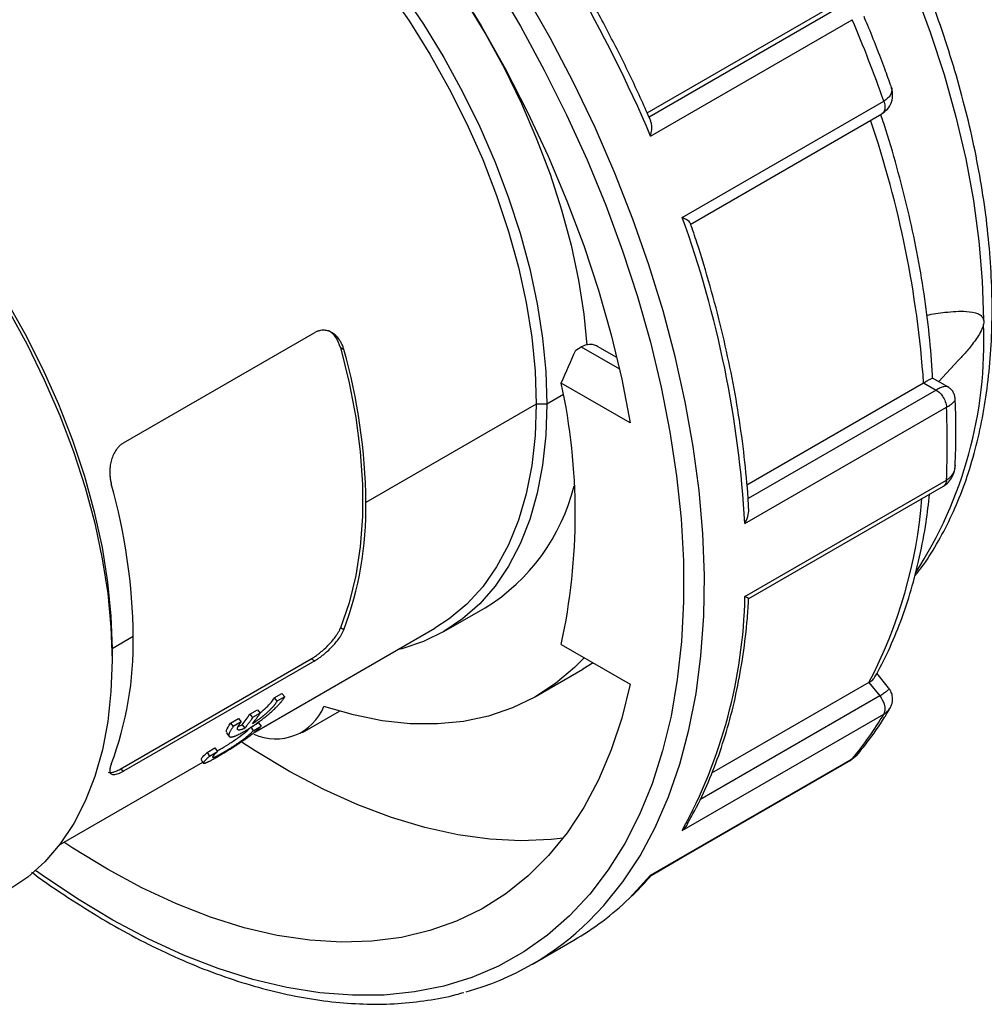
# Model space of a CAD drawing. Header units: inches. Extents: x 0 to 44.4, y 0 to 34.
# Tile 11 of 13: x 35.8 to 38.4, y 26.4 to 29.1. Entities that reach past the tile are written whole.
import ezdxf

# ---------------------------------------------------------------- set-up
doc = ezdxf.new("R2010")
doc.units = ezdxf.units.IN
doc.header["$LTSCALE"] = 4
doc.header["$MEASUREMENT"] = 0

msp = doc.modelspace()

# ---------------------------------------------------------------- linework, layer by layer
for p, q in [((37.4747, 28.8366), (37.9603, 29.117)), ((37.9896, 29.1196), (37.4796, 28.8252)), ((37.4839, 28.7744), (38.0268, 29.0878)), ((37.569, 28.5553), (38.1118, 28.8687)), ((37.5902, 28.5362), (38.1067, 28.8344)), ((36.0641, 27.9474), (36.5792, 28.2447)), ((36.6488, 28.2045), (36.6578, 28.1993)), ((37.2823, 28.1976), (37.2972, 28.2062)), ((37.2972, 28.2062), (37.4003, 28.1467)), ((37.3931, 28.1775), (37.3407, 28.2077)), ((38.2598, 28.1126), (38.3124, 28.1694)), ((38.2844, 28.0984), (38.2431, 28.1223)), ((37.4291, 28.0015), (37.2433, 28.1088)), ((37.7431, 27.8347), (38.2191, 28.1095)), ((38.2191, 28.1095), (38.2529, 28.09)), ((37.249, 28.078), (37.2045, 28.0523)), ((38.2529, 28.09), (37.7464, 27.7977)), ((37.176, 28.0523), (36.717, 27.7874)), ((37.2045, 28.0523), (37.176, 28.0523)), ((37.7378, 27.7302), (38.2807, 28.0436)), ((38.3036, 27.8876), (38.3034, 27.8834)), ((37.7378, 27.5338), (38.2807, 27.8472)), ((37.748, 27.5281), (38.2725, 27.8309)), ((36.9272, 27.4392), (37.0385, 27.5035)), ((36.4176, 27.1684), (36.9028, 27.4485)), ((36.6578, 27.4439), (36.6488, 27.449)), ((36.0906, 27.4258), (36.0336, 27.3928)), ((37.2433, 27.4047), (37.4291, 27.2975)), ((36.0336, 27.3928), (36.0336, 27.3623)), ((36.055, 27.0686), (36.57, 27.3659)), ((36.5792, 27.3607), (36.0641, 27.0633)), ((36.57, 27.3659), (36.5792, 27.3607)), ((37.3294, 27.355), (37.3013, 27.3376)), ((37.176, 27.2653), (37.3013, 27.3376)), ((38.1249, 27.2873), (38.0931, 27.3268)), ((38.0717, 27.3021), (37.6482, 27.0576)), ((38.0717, 27.3021), (38.1009, 27.2657)), ((36.4701, 27.2604), (36.4911, 27.2725)), ((36.4911, 27.2725), (36.4985, 27.2636)), ((36.4701, 27.2604), (36.4774, 27.2515)), ((36.4985, 27.2636), (36.4774, 27.2515)), ((38.1009, 27.2657), (37.6165, 26.9861)), ((36.4047, 27.2163), (36.4256, 27.2284)), ((36.4328, 27.2195), (36.412, 27.2074)), ((36.4256, 27.2284), (36.4328, 27.2195)), ((36.5462, 27.1669), (36.6462, 27.2247)), ((36.3526, 27.1925), (36.3737, 27.2047)), ((36.3526, 27.1925), (36.36, 27.1837)), ((36.381, 27.1958), (36.36, 27.1837)), ((36.3737, 27.2047), (36.381, 27.1958)), ((36.4047, 27.2163), (36.412, 27.2074)), ((36.407, 27.1814), (36.428, 27.1935)), ((36.428, 27.1935), (36.4348, 27.184)), ((37.569, 26.9036), (38.1118, 27.217)), ((36.3733, 27.1839), (36.3839, 27.188)), ((36.3839, 27.188), (36.391, 27.1788)), ((36.407, 27.1814), (36.4137, 27.1718)), ((36.4137, 27.1718), (36.4348, 27.184)), ((36.2895, 27.1136), (36.3105, 27.1257)), ((36.2895, 27.1136), (36.2963, 27.104)), ((36.2963, 27.104), (36.3173, 27.1161)), ((36.3105, 27.1257), (36.3173, 27.1161)), ((35.8921, 26.865), (36.2776, 27.0876)), ((37.4839, 26.7827), (38.0268, 27.0961)), ((37.4859, 26.7829), (38.0232, 27.093)), ((38.0216, 27.0923), (38.0404, 27.1075)), ((38.0268, 27.0961), (38.0228, 27.0936)), ((36.0641, 27.0633), (36.055, 27.0686)), ((37.4851, 26.7823), (37.57, 26.8313)), ((37.4839, 26.7827), (37.4857, 26.7833)), ((37.1659, 26.5435), (37.2773, 26.6077))]:
    msp.add_line(p, q)
at = {"flags": 128}
for points in [[(37.2755, 30.4379), (37.3623, 30.3662), (37.4477, 30.2888), (37.5313, 30.206), (37.6128, 30.1181), (37.6917, 30.0256), (37.7678, 29.9288), (37.8407, 29.8281), (37.91, 29.724), (37.9756, 29.617), (38.037, 29.5075), (38.0941, 29.396), (38.1466, 29.283), (38.1942, 29.1689), (38.2367, 29.0544), (38.274, 28.9398), (38.306, 28.8257), (38.3323, 28.7125), (38.353, 28.6008), (38.368, 28.4911), (38.3771, 28.3839), (38.3804, 28.2795)], [(37.0648, 29.1862), (37.1333, 29.0702), (37.1976, 28.9519), (37.2575, 28.8318), (37.3127, 28.7102), (37.3631, 28.5878), (37.4084, 28.4648), (37.4485, 28.3419), (37.4832, 28.2194), (37.5124, 28.0978), (37.5359, 27.9776), (37.5538, 27.8592), (37.5658, 27.7431), (37.5721, 27.6297), (37.5725, 27.5194), (37.5671, 27.4127), (37.5558, 27.3099), (37.5388, 27.2115), (37.516, 27.1178), (37.4876, 27.0292), (37.4537, 26.946), (37.4143, 26.8685), (37.3698, 26.797), (37.3201, 26.7318), (37.2655, 26.6731), (37.2063, 26.6211), (37.1426, 26.5761), (37.0746, 26.5382), (37.0027, 26.5075), (36.9271, 26.4842), (36.8481, 26.4684), (36.7659, 26.46), (36.681, 26.4593), (36.5935, 26.466), (36.5039, 26.4803), (36.4125, 26.5021), (36.3196, 26.5313), (36.2256, 26.5677), (36.1308, 26.6113), (36.0356, 26.6618), (35.9403, 26.7192), (35.8454, 26.7831), (35.8278, 26.7956)], [(36.9589, 29.1838), (37.0278, 29.0711), (37.0925, 28.9559), (37.1527, 28.8386), (37.2081, 28.7198), (37.2585, 28.5998), (37.3037, 28.4793), (37.3436, 28.3587), (37.3778, 28.2385), (37.4064, 28.1193), (37.4291, 28.0015)], [(36.7732, 29.1712), (36.8332, 29.0844), (36.8894, 28.9945), (36.9415, 28.9019), (36.989, 28.8073), (37.0316, 28.7113), (37.0692, 28.6145), (37.1014, 28.5175), (37.128, 28.4211), (37.1489, 28.3257), (37.1639, 28.2321), (37.173, 28.1407), (37.176, 28.0523)], [(36.8142, 29.1623), (36.8726, 29.0754), (36.9272, 28.9856), (36.9777, 28.8934), (37.0237, 28.7994), (37.065, 28.7042), (37.1013, 28.6083), (37.1325, 28.5124), (37.1582, 28.417), (37.1784, 28.3227), (37.1929, 28.2301), (37.2016, 28.1398), (37.2045, 28.0523)], [(37.3179, 26.6591), (37.3577, 26.7011), (37.409, 26.7651), (37.4553, 26.8354), (37.4964, 26.9118), (37.5321, 26.994), (37.5624, 27.0817), (37.5871, 27.1745), (37.6062, 27.2722), (37.6194, 27.3742), (37.6269, 27.4804), (37.6286, 27.5902), (37.6244, 27.7034), (37.6145, 27.8193), (37.5987, 27.9378), (37.5772, 28.0582), (37.5501, 28.1801), (37.5175, 28.3032), (37.4794, 28.4269), (37.436, 28.5508), (37.3876, 28.6744), (37.3342, 28.7973), (37.276, 28.919), (37.2133, 29.0391), (37.1464, 29.1572)], [(36.9853, 29.1376), (37.0397, 29.048), (37.09, 28.9559), (37.1358, 28.8621), (37.1769, 28.7671), (37.2131, 28.6714), (37.2441, 28.5757), (37.2698, 28.4805), (37.2899, 28.3864), (37.3043, 28.294), (37.3125, 28.211)], [(34.9275, 29.0952), (35.0022, 29.062), (35.0773, 29.0218), (35.1524, 28.9748), (35.227, 28.9213), (35.3007, 28.8616), (35.373, 28.7961), (35.4435, 28.7252), (35.5117, 28.6493), (35.5772, 28.5689), (35.6396, 28.4846), (35.6985, 28.3967), (35.7537, 28.3058), (35.8046, 28.2126), (35.8511, 28.1176), (35.8928, 28.0213), (35.9294, 27.9243), (35.9608, 27.8274), (35.9868, 27.7309), (36.0072, 27.6356), (36.0218, 27.542), (36.0306, 27.4507), (36.0336, 27.3623)], [(35.1011, 29.0081), (35.1385, 28.9856), (35.2134, 28.9354), (35.2875, 28.8787), (35.3604, 28.8158), (35.4317, 28.7473), (35.5008, 28.6734), (35.5673, 28.5947), (35.6307, 28.5117), (35.6908, 28.4249), (35.747, 28.335), (35.799, 28.2424), (35.8465, 28.1478), (35.8892, 28.0518), (35.9267, 27.955), (35.9589, 27.858), (35.9856, 27.7616), (36.0065, 27.6662), (36.0215, 27.5726), (36.0305, 27.4812), (36.0336, 27.3928)], [(36.6488, 28.2045), (36.6723, 28.1095), (36.6901, 28.016), (36.7019, 27.9245), (36.7079, 27.8355), (36.7079, 27.7497), (36.7019, 27.6677), (36.6901, 27.5899), (36.6723, 27.5168), (36.6488, 27.449)], [(37.2045, 28.0523), (37.2016, 27.9682), (37.1929, 27.888), (37.1784, 27.8122), (37.1582, 27.7412), (37.1325, 27.6755), (37.1013, 27.6155), (37.065, 27.5616), (37.0237, 27.514), (36.9777, 27.4732), (36.9272, 27.4393), (36.8726, 27.4125), (36.8142, 27.3931), (36.8012, 27.3899)], [(37.176, 28.0523), (37.173, 27.9674), (37.1639, 27.8866), (37.1489, 27.8103), (37.128, 27.739), (37.1014, 27.6733), (37.0692, 27.6135), (37.0316, 27.5601), (36.989, 27.5134), (36.9415, 27.4736), (36.9028, 27.4485)], [(36.0336, 27.3623), (36.0306, 27.2776), (36.0219, 27.1968), (36.0074, 27.1204), (35.9872, 27.0488), (35.9614, 26.9825), (35.9302, 26.9219), (35.8938, 26.8673), (35.8525, 26.8192), (35.8063, 26.7777), (35.7557, 26.7432), (35.7526, 26.7413)], [(37.3053, 27.3689), (37.2792, 27.3425), (37.2276, 27.2992), (37.1717, 27.2628), (37.1116, 27.2336), (37.0477, 27.2117), (36.9803, 27.1973), (36.9098, 27.1904), (36.8366, 27.191), (36.7609, 27.1991), (36.6833, 27.2147), (36.604, 27.2378)], [(37.4291, 27.2975), (37.4064, 27.2063), (37.378, 27.1203), (37.3439, 27.0399), (37.3043, 26.9655), (37.2593, 26.8973), (37.2092, 26.8356), (37.1541, 26.7808), (37.0942, 26.7329), (37.0299, 26.6923), (36.9613, 26.6591), (36.8889, 26.6335), (36.8128, 26.6154), (36.7333, 26.6051), (36.651, 26.6026), (36.5659, 26.6078), (36.4786, 26.6207), (36.3894, 26.6414), (36.2987, 26.6696), (36.2068, 26.7054), (36.1141, 26.7485), (36.021, 26.7987), (35.928, 26.8559), (35.9039, 26.8719)], [(37.2484, 26.8827), (37.2159, 26.8791), (37.1346, 26.8757), (37.0506, 26.8798), (36.9643, 26.8916), (36.8761, 26.911), (36.7864, 26.9379), (36.6954, 26.9721), (36.6036, 27.0136), (36.5114, 27.0622), (36.4191, 27.1176), (36.3843, 27.1403)], [(37.4839, 26.7827), (37.4373, 26.7315), (37.4257, 26.72)]]:
    msp.add_lwpolyline(points, dxfattribs=at)
for centre, radius, start, end in [((33.9543, 27.2692), 3.8372, 23.0954, 36.9046), ((34.7041, 27.6726), 3.6115, 19.341, 23.0704), ((35.4171, 27.9111), 2.809, 4.0513, 18.8097), ((34.8209, 27.5631), 2.9217, 3.2774, 19.8519), ((37.2376, 28.2197), 1.1437, 327.0205, 2.398), ((35.1409, 27.7709), 1.5762, 0.5985, 15.7708), ((35.6134, 27.7568), 1.6675, 347.8127, 12.1873), ((36.177, 27.9454), 2.1059, 357.3281, 2.6719), ((34.5145, 27.4093), 1.5762, 0.5985, 15.7708), ((36.757, 27.9602), 0.5365, 301.6501, 346.2056), ((35.7869, 27.7709), 0.9302, 339.4149, 1.0142), ((36.9253, 27.9012), 1.2935, 332.4076, 355.4002), ((36.368, 27.5631), 1.3702, 331.2277, 358.7745), ((35.1606, 27.4093), 0.9302, 339.4149, 1.0142), ((36.4737, 27.2907), 0.1407, 245.5413, 337.897), ((35.9735, 27.5108), 0.5221, 321.8181, 325.6734), ((37.3351, 27.6725), 0.9004, 320.19, 329.6087), ((36.8983, 27.263), 0.7569, 300.0392, 314.1651), ((36.7876, 27.1988), 0.7566, 285.2725, 314.497)]:
    msp.add_arc(centre, radius, start, end)
for points, knots in [([(38.1947, 27.5882), (38.2008, 27.5958), (38.2225, 27.6227), (38.2549, 27.6746), (38.2918, 27.7438), (38.3235, 27.8185), (38.3502, 27.898), (38.3716, 27.9822), (38.3877, 28.0706), (38.3984, 28.1628), (38.4037, 28.2585), (38.4036, 28.3572), (38.3981, 28.4585), (38.3872, 28.5621), (38.371, 28.6675), (38.3497, 28.7743), (38.3232, 28.8821), (38.2918, 28.9905), (38.2555, 29.0991), (38.2145, 29.2074), (38.169, 29.3152), (38.1191, 29.4218), (38.0651, 29.5271), (38.0071, 29.6305), (37.9454, 29.7317), (37.8802, 29.8302), (37.8117, 29.9258), (37.7403, 30.0179), (37.6661, 30.1064), (37.5895, 30.1908), (37.5107, 30.2708), (37.4301, 30.3461), (37.3478, 30.4164), (37.2643, 30.4814), (37.1797, 30.5409), (37.0944, 30.5946), (37.0088, 30.6419), (36.9457, 30.6731), (36.9114, 30.6874), (36.9055, 30.6898)], [0, 0, 0, 0, 0.010728, 0.038129, 0.065703, 0.093447, 0.121341, 0.149357, 0.177464, 0.205632, 0.233836, 0.262056, 0.290276, 0.318486, 0.346683, 0.374863, 0.403026, 0.431172, 0.459305, 0.487424, 0.515533, 0.543634, 0.57173, 0.599823, 0.627916, 0.656011, 0.684111, 0.712219, 0.740336, 0.768466, 0.796612, 0.824775, 0.852959, 0.881163, 0.90939, 0.937638, 0.965904, 0.994184, 1, 1, 1, 1]), ([(37.4843, 28.8145), (37.4803, 28.8237), (37.4596, 28.8718), (37.419, 28.958), (37.3611, 29.0724), (37.299, 29.185), (37.2333, 29.2955), (37.1639, 29.4034), (37.105, 29.4894), (37.0687, 29.5384), (37.0575, 29.5535)], [0, 0, 0, 0, 0.03549, 0.185192, 0.334896, 0.484595, 0.634292, 0.783992, 0.9337, 1, 1, 1, 1]), ([(38.1313, 28.9085), (38.1258, 28.924), (38.1062, 28.9787), (38.0817, 29.0413), (38.062, 29.0882), (38.0586, 29.0961)], [0, 0, 0, 0, 0.247749, 0.872607, 1, 1, 1, 1]), ([(38.1075, 28.835), (38.1125, 28.8387), (38.1235, 28.8469), (38.134, 28.8657), (38.137, 28.888), (38.1334, 28.9016), (38.1316, 28.9082)], [0, 0, 0, 0, 0.216721, 0.476305, 0.74511, 1, 1, 1, 1]), ([(38.1307, 28.9082), (38.1314, 28.9072), (38.1341, 28.9029), (38.1333, 28.8948), (38.1299, 28.8849), (38.1227, 28.8759), (38.1154, 28.8711), (38.1118, 28.8687)], [0, 0, 0, 0, 0.076503, 0.32462, 0.560129, 0.784617, 1, 1, 1, 1]), ([(38.1118, 28.8687), (38.1131, 28.8641), (38.1156, 28.855), (38.1142, 28.8435), (38.1108, 28.8365), (38.1072, 28.8352), (38.1064, 28.8349)], [0, 0, 0, 0, 0.302214, 0.604429, 0.906643, 1, 1, 1, 1]), ([(37.4839, 28.7744), (37.485, 28.7801), (37.4872, 28.7913), (37.4875, 28.8056), (37.4849, 28.8118), (37.4839, 28.8143)], [0, 0, 0, 0, 0.3722714, 0.7431045, 1, 1, 1, 1]), ([(38.2432, 28.122), (38.2431, 28.1246), (38.2415, 28.1629), (38.2349, 28.2384), (38.2211, 28.3492), (38.2017, 28.4618), (38.1774, 28.5757), (38.1476, 28.6905), (38.1228, 28.7763), (38.1066, 28.8237), (38.1036, 28.8326)], [0, 0, 0, 0, 0.011713, 0.170498, 0.329222, 0.487871, 0.646442, 0.804933, 0.96335, 1, 1, 1, 1]), ([(37.5907, 28.5393), (37.5899, 28.5408), (37.5876, 28.5453), (37.5764, 28.5513), (37.569, 28.5553)], [0, 0, 0, 0, 0.340052, 1, 1, 1, 1]), ([(37.7479, 27.7706), (37.7474, 27.7801), (37.745, 27.8258), (37.737, 27.9095), (37.7218, 28.0224), (37.7012, 28.137), (37.6756, 28.2529), (37.6448, 28.3697), (37.6162, 28.4654), (37.5969, 28.522), (37.5909, 28.5393)], [0, 0, 0, 0, 0.038894, 0.188129, 0.337341, 0.486519, 0.63566, 0.784767, 0.933841, 1, 1, 1, 1]), ([(38.2274, 28.2919), (38.2439, 28.2947), (38.2805, 28.3009), (38.3276, 28.3036), (38.3607, 28.299), (38.376, 28.2899), (38.379, 28.2827), (38.3804, 28.2795)], [0, 0, 0, 0, 0.288633, 0.642391, 0.860173, 0.937958, 1, 1, 1, 1]), ([(38.3804, 28.2795), (38.3808, 28.2778), (38.381, 28.2761), (38.381, 28.2721), (38.3808, 28.2698), (38.3804, 28.2676)], [0, 0, 0, 0, 0.5, 0.5, 1, 1, 1, 1]), ([(38.3804, 28.2676), (38.379, 28.2629), (38.376, 28.2523), (38.3634, 28.2307), (38.3452, 28.2064), (38.3265, 28.1846), (38.3156, 28.1731), (38.3123, 28.1695)], [0, 0, 0, 0, 0.12556, 0.282988, 0.596743, 0.87626, 1, 1, 1, 1]), ([(36.6578, 28.1993), (36.6573, 28.2009), (36.6564, 28.2041), (36.6547, 28.2088), (36.6528, 28.2133), (36.6506, 28.2176), (36.6483, 28.2217), (36.644, 28.2283), (36.637, 28.2365), (36.6299, 28.242), (36.6223, 28.2465), (36.6144, 28.2498), (36.6038, 28.2514), (36.5945, 28.2506), (36.5866, 28.2485), (36.5816, 28.246), (36.5792, 28.2447)], [0, 0, 0, 0, 0.0417027, 0.0834251, 0.1251673, 0.1669292, 0.208711, 0.2505127, 0.3773362, 0.501535, 0.5112362, 0.6382205, 0.7555865, 0.8385523, 0.9199356, 1, 1, 1, 1]), ([(36.6488, 28.2045), (36.6453, 28.2136), (36.6382, 28.232), (36.6248, 28.246), (36.6169, 28.2495), (36.6166, 28.2496)], [0, 0, 0, 0, 0.489628, 0.980686, 1, 1, 1, 1]), ([(37.3407, 28.2077), (37.3372, 28.2093), (37.3304, 28.2126), (37.3156, 28.214), (37.3044, 28.2093), (37.2972, 28.2062)], [0, 0, 0, 0, 0.2630705, 0.5212863, 1, 1, 1, 1]), ([(38.2191, 28.1095), (38.2231, 28.1118), (38.2312, 28.1164), (38.2386, 28.1204), (38.2428, 28.1223), (38.2429, 28.1221), (38.243, 28.122)], [0, 0, 0, 0, 0.2565402, 0.5272897, 0.7793347, 1, 1, 1, 1]), ([(38.2845, 28.0981), (38.2835, 28.0987), (38.281, 28.1001), (38.274, 28.0994), (38.2644, 28.0963), (38.2567, 28.0921), (38.2529, 28.09)], [0, 0, 0, 0, 0.187693, 0.470385, 0.740371, 1, 1, 1, 1]), ([(38.3041, 28.0659), (38.3038, 28.0692), (38.303, 28.0756), (38.2989, 28.0847), (38.2929, 28.0927), (38.2873, 28.0965), (38.2845, 28.0984)], [0, 0, 0, 0, 0.245397, 0.493682, 0.745021, 1, 1, 1, 1]), ([(38.2529, 28.09), (38.2589, 28.0865), (38.273, 28.0729), (38.2802, 28.0531), (38.2807, 28.0436)], [0, 0, 0, 0, 0.428571, 1, 1, 1, 1]), ([(38.2807, 28.0436), (38.2843, 28.0458), (38.2917, 28.0502), (38.2992, 28.0565), (38.3038, 28.062), (38.3038, 28.0647), (38.3038, 28.0659)], [0, 0, 0, 0, 0.2478734, 0.5061079, 0.7769088, 1, 1, 1, 1]), ([(38.304, 27.8876), (38.3046, 27.9028), (38.3065, 27.9527), (38.3062, 28.0124), (38.3044, 28.0572), (38.3041, 28.0658)], [0, 0, 0, 0, 0.260398, 0.858781, 1, 1, 1, 1]), ([(36.0641, 27.9474), (36.0629, 27.9467), (36.0605, 27.9452), (36.0571, 27.9426), (36.0537, 27.9396), (36.0505, 27.9364), (36.0474, 27.9328), (36.0427, 27.9265), (36.037, 27.9165), (36.0317, 27.9023), (36.0282, 27.8863), (36.0271, 27.8716), (36.0276, 27.8585), (36.0289, 27.8478), (36.0306, 27.8411), (36.0314, 27.8377)], [0, 0, 0, 0, 0.039906, 0.08011, 0.120648, 0.161551, 0.202854, 0.244587, 0.361927, 0.488922, 0.605685, 0.744491, 0.829541, 0.91471, 1, 1, 1, 1]), ([(38.2726, 27.831), (38.2774, 27.8344), (38.287, 27.8412), (38.2967, 27.8558), (38.3026, 27.8715), (38.3036, 27.8822), (38.3041, 27.8873)], [0, 0, 0, 0, 0.261394, 0.523362, 0.769695, 1, 1, 1, 1]), ([(38.3034, 27.8834), (38.3033, 27.8821), (38.3032, 27.8758), (38.2991, 27.866), (38.2917, 27.8548), (38.2843, 27.8497), (38.2807, 27.8472)], [0, 0, 0, 0, 0.0874341, 0.4056509, 0.7089765, 1, 1, 1, 1]), ([(38.2807, 27.8472), (38.2801, 27.8434), (38.2791, 27.8362), (38.2746, 27.8327), (38.2724, 27.8311)], [0, 0, 0, 0, 0.518158, 1, 1, 1, 1]), ([(38.0881, 27.3171), (38.1004, 27.3402), (38.1259, 27.3879), (38.1581, 27.4665), (38.1863, 27.5509), (38.209, 27.6402), (38.2256, 27.7262), (38.2323, 27.7841), (38.2351, 27.8093)], [0, 0, 0, 0, 0.163541, 0.337587, 0.512405, 0.687846, 0.863753, 1, 1, 1, 1]), ([(37.7378, 27.7302), (37.7405, 27.7364), (37.746, 27.7487), (37.7492, 27.7632), (37.7479, 27.7699), (37.7478, 27.7706)], [0, 0, 0, 0, 0.472527, 0.944045, 1, 1, 1, 1]), ([(37.5832, 26.9217), (37.5881, 26.9304), (37.6069, 26.9631), (37.6358, 27.0236), (37.668, 27.1048), (37.6951, 27.1909), (37.7171, 27.2815), (37.7336, 27.3765), (37.7437, 27.4591), (37.7468, 27.5108), (37.7478, 27.5285)], [0, 0, 0, 0, 0.052585, 0.197302, 0.342251, 0.487493, 0.632965, 0.778601, 0.924347, 1, 1, 1, 1]), ([(37.7479, 27.5284), (37.7479, 27.5283), (37.7487, 27.5276), (37.7452, 27.5295), (37.7403, 27.5324), (37.7378, 27.5338)], [0, 0, 0, 0, 0.053974, 0.526072, 1, 1, 1, 1]), ([(36.57, 27.3659), (36.5713, 27.3667), (36.5738, 27.3682), (36.5777, 27.3707), (36.5817, 27.3734), (36.5858, 27.3763), (36.5899, 27.3794), (36.5967, 27.3848), (36.6062, 27.3929), (36.6176, 27.4042), (36.6281, 27.4158), (36.636, 27.4262), (36.6417, 27.4349), (36.6459, 27.4422), (36.6479, 27.4467), (36.6488, 27.449)], [0, 0, 0, 0, 0.041737, 0.083119, 0.124375, 0.165735, 0.207428, 0.249676, 0.373322, 0.498584, 0.623674, 0.749606, 0.833349, 0.916417, 1, 1, 1, 1]), ([(36.5792, 27.3607), (36.5804, 27.3614), (36.5828, 27.3628), (36.5866, 27.3652), (36.5905, 27.3679), (36.5945, 27.3707), (36.5986, 27.3737), (36.6051, 27.3789), (36.6144, 27.3869), (36.6256, 27.3977), (36.6362, 27.4095), (36.6444, 27.4201), (36.6505, 27.4295), (36.6547, 27.4369), (36.6567, 27.4415), (36.6578, 27.4439)], [0, 0, 0, 0, 0.039906, 0.08011, 0.120648, 0.161551, 0.202854, 0.244587, 0.361927, 0.488922, 0.605685, 0.744491, 0.829541, 0.91471, 1, 1, 1, 1]), ([(38.0717, 27.3021), (38.0756, 27.3046), (38.0833, 27.3095), (38.0865, 27.3146), (38.0881, 27.3171)], [0, 0, 0, 0, 0.509829, 1, 1, 1, 1]), ([(38.1242, 27.2867), (38.1247, 27.2866), (38.1264, 27.2861), (38.1245, 27.283), (38.1201, 27.2784), (38.1121, 27.2725), (38.1046, 27.2679), (38.1009, 27.2657)], [0, 0, 0, 0, 0.091763, 0.314584, 0.553282, 0.781092, 1, 1, 1, 1]), ([(38.129, 27.2331), (38.1304, 27.2359), (38.1332, 27.2414), (38.1359, 27.2526), (38.1356, 27.2655), (38.1314, 27.2782), (38.127, 27.2843), (38.1251, 27.2871)], [0, 0, 0, 0, 0.152201, 0.299248, 0.569779, 0.803563, 1, 1, 1, 1]), ([(36.36, 27.1837), (36.3591, 27.1825), (36.3574, 27.18), (36.3555, 27.1772), (36.3538, 27.1745), (36.3525, 27.1724), (36.3512, 27.17), (36.3503, 27.1682), (36.3493, 27.166), (36.3488, 27.1645), (36.3482, 27.1627), (36.3479, 27.1613), (36.3478, 27.1599), (36.3479, 27.1588), (36.3482, 27.1577), (36.3486, 27.157), (36.3493, 27.1562), (36.35, 27.1558), (36.3511, 27.1553), (36.3522, 27.1552), (36.3537, 27.1551), (36.3551, 27.1552), (36.357, 27.1555), (36.3587, 27.1559), (36.361, 27.1566), (36.363, 27.1573), (36.3657, 27.1583), (36.368, 27.1592), (36.371, 27.1605), (36.3735, 27.1617), (36.3768, 27.1633), (36.3795, 27.1647), (36.3831, 27.1666), (36.3861, 27.1683), (36.3899, 27.1704), (36.3931, 27.1723), (36.3971, 27.1747), (36.4004, 27.1767), (36.4046, 27.1794), (36.408, 27.1816), (36.4123, 27.1844), (36.4157, 27.1868), (36.4201, 27.1898), (36.4236, 27.1923), (36.428, 27.1954), (36.4316, 27.198), (36.436, 27.2013), (36.4395, 27.204), (36.4438, 27.2073), (36.4472, 27.21), (36.4514, 27.2135), (36.4547, 27.2162), (36.4588, 27.2197), (36.4619, 27.2225), (36.4658, 27.2259), (36.4688, 27.2287), (36.4726, 27.2324), (36.4759, 27.2356), (36.4796, 27.2394), (36.4821, 27.2421), (36.4845, 27.2448), (36.486, 27.2465), (36.4879, 27.2486), (36.4893, 27.2503), (36.4909, 27.2524), (36.4922, 27.2541), (36.4939, 27.2565), (36.4961, 27.2596), (36.4977, 27.2622), (36.4985, 27.2636)], [0, 0, 0, 0, 0.066667, 0.133333, 0.166667, 0.233333, 0.266667, 0.333333, 0.366667, 0.433333, 0.466667, 0.533333, 0.566667, 0.633333, 0.666667, 0.733333, 0.766667, 0.833333, 0.866667, 0.933333, 0.966667, 1.033333, 1.066667, 1.133333, 1.166667, 1.233333, 1.266667, 1.333333, 1.366667, 1.433333, 1.466667, 1.533333, 1.566667, 1.633333, 1.666667, 1.733333, 1.766667, 1.833333, 1.866667, 1.933333, 1.966667, 2.033333, 2.066667, 2.133333, 2.166667, 2.233333, 2.266667, 2.333333, 2.366667, 2.433333, 2.466667, 2.533333, 2.566667, 2.633333, 2.666667, 2.733333, 2.766667, 2.845161, 2.890321, 2.958062, 2.980642, 3.025803, 3.048383, 3.093544, 3.116124, 3.161285, 3.183865, 3.251606, 3.341927, 3.341927, 3.341927, 3.341927]), ([(36.4774, 27.2515), (36.4771, 27.2508), (36.4763, 27.2495), (36.4752, 27.2477), (36.474, 27.2458), (36.4729, 27.2443), (36.4714, 27.2423), (36.4702, 27.2407), (36.4685, 27.2386), (36.467, 27.2369), (36.4651, 27.2348), (36.4635, 27.233), (36.4613, 27.2308), (36.4596, 27.229), (36.4573, 27.2267), (36.4554, 27.2249), (36.4529, 27.2226), (36.4509, 27.2208), (36.4483, 27.2185), (36.4462, 27.2166), (36.4435, 27.2143), (36.4413, 27.2125), (36.4386, 27.2103), (36.4363, 27.2085), (36.4335, 27.2062), (36.4312, 27.2045), (36.4283, 27.2023), (36.426, 27.2007), (36.4232, 27.1986), (36.4209, 27.197), (36.418, 27.195), (36.4152, 27.1931), (36.413, 27.1916), (36.4119, 27.1909)], [1.643409, 1.643409, 1.643409, 1.643409, 1.705834, 1.768258, 1.79947, 1.861894, 1.893106, 1.955531, 1.986743, 2.049167, 2.080379, 2.142804, 2.174016, 2.23644, 2.267652, 2.330077, 2.361289, 2.423713, 2.454925, 2.51735, 2.548562, 2.610986, 2.642198, 2.704622, 2.735835, 2.798259, 2.829471, 2.891895, 2.923108, 2.985532, 3.016744, 3.079168, 3.141593, 3.141593, 3.141593, 3.141593]), ([(36.4322, 27.2203), (36.438, 27.2251), (36.4496, 27.2347), (36.463, 27.249), (36.4678, 27.2566), (36.4701, 27.2604)], [0, 0, 0, 0, 0.333694, 0.666848, 1, 1, 1, 1]), ([(38.1009, 27.2657), (38.1061, 27.2592), (38.116, 27.2407), (38.1155, 27.2232), (38.1118, 27.217)], [0, 0, 0, 0, 0.428571, 1, 1, 1, 1]), ([(36.4119, 27.1909), (36.4131, 27.1924), (36.4143, 27.194), (36.4155, 27.1955), (36.4167, 27.1971), (36.4179, 27.1986), (36.419, 27.2002), (36.4208, 27.2025), (36.4226, 27.2049), (36.4243, 27.2073), (36.4272, 27.2113), (36.43, 27.2154), (36.4328, 27.2195)], [0, 0, 0, 0, 0.0243225, 0.0243225, 0.0243225, 0.048645, 0.048645, 0.048645, 0.0851287, 0.0851287, 0.0851287, 0.1459349, 0.1459349, 0.1459349, 0.1459349]), ([(38.0399, 27.1069), (38.0492, 27.1182), (38.0753, 27.1504), (38.1053, 27.1937), (38.125, 27.2265), (38.1305, 27.2356)], [0, 0, 0, 0, 0.283068, 0.800676, 1, 1, 1, 1]), ([(38.1118, 27.217), (38.1154, 27.2194), (38.1228, 27.2242), (38.1269, 27.2302), (38.129, 27.2332)], [0, 0, 0, 0, 0.492601, 1, 1, 1, 1]), ([(36.3428, 27.1671), (36.3418, 27.1688), (36.3393, 27.1726), (36.3478, 27.1853), (36.3526, 27.1925)], [0, 0, 0, 0, 0.4272725, 1, 1, 1, 1]), ([(36.391, 27.1788), (36.3901, 27.1784), (36.3884, 27.1776), (36.3864, 27.1767), (36.3845, 27.176), (36.3831, 27.1754), (36.3814, 27.1749), (36.3801, 27.1745), (36.3786, 27.1741), (36.3775, 27.174), (36.3763, 27.1738), (36.3754, 27.1738), (36.3744, 27.1739), (36.3737, 27.174), (36.373, 27.1743), (36.3725, 27.1747), (36.372, 27.1752), (36.3717, 27.1757), (36.3714, 27.1764), (36.3713, 27.1771), (36.3714, 27.1781), (36.3715, 27.1789), (36.3718, 27.1801), (36.3721, 27.1811), (36.3726, 27.1824), (36.3731, 27.1836), (36.3739, 27.1851), (36.3746, 27.1864), (36.3756, 27.1881), (36.3766, 27.1896), (36.3778, 27.1914), (36.3792, 27.1934), (36.3804, 27.195), (36.381, 27.1958)], [1.643409, 1.643409, 1.643409, 1.643409, 1.705834, 1.768258, 1.79947, 1.861894, 1.893106, 1.955531, 1.986743, 2.049167, 2.080379, 2.142804, 2.174016, 2.23644, 2.267652, 2.330077, 2.361289, 2.423713, 2.454925, 2.51735, 2.548562, 2.610986, 2.642198, 2.704622, 2.735835, 2.798259, 2.829471, 2.891895, 2.923108, 2.985532, 3.016744, 3.079168, 3.141593, 3.141593, 3.141593, 3.141593]), ([(36.412, 27.2074), (36.4108, 27.2058), (36.4097, 27.2041), (36.4086, 27.2025), (36.4083, 27.2021), (36.408, 27.2017), (36.4077, 27.2013), (36.4071, 27.2005), (36.4066, 27.1997), (36.406, 27.1989), (36.4057, 27.1985), (36.4054, 27.1981), (36.4051, 27.1977), (36.4046, 27.1969), (36.404, 27.1961), (36.4034, 27.1953), (36.4025, 27.1941), (36.4017, 27.1929), (36.4008, 27.1917), (36.4005, 27.1913), (36.4002, 27.1909), (36.3999, 27.1905), (36.399, 27.1893), (36.3982, 27.1881), (36.3973, 27.187), (36.3952, 27.1842), (36.3931, 27.1815), (36.391, 27.1788)], [0, 0, 0, 0, 0.0243225, 0.0243225, 0.0243225, 0.0304031, 0.0304031, 0.0304031, 0.0425644, 0.0425644, 0.0425644, 0.048645, 0.048645, 0.048645, 0.0608062, 0.0608062, 0.0608062, 0.0790481, 0.0790481, 0.0790481, 0.0851287, 0.0851287, 0.0851287, 0.1033706, 0.1033706, 0.1033706, 0.1459349, 0.1459349, 0.1459349, 0.1459349]), ([(36.4348, 27.184), (36.434, 27.1831), (36.4324, 27.1814), (36.4301, 27.1791), (36.4275, 27.1767), (36.4254, 27.1747), (36.4225, 27.1722), (36.42, 27.1701), (36.4168, 27.1674), (36.414, 27.1652), (36.4105, 27.1624), (36.4075, 27.1601), (36.4036, 27.1572), (36.4004, 27.1548), (36.3963, 27.1518), (36.393, 27.1494), (36.3887, 27.1464), (36.3852, 27.144), (36.3807, 27.141), (36.3771, 27.1386), (36.3726, 27.1355), (36.3689, 27.1331), (36.3643, 27.1301), (36.3607, 27.1278), (36.356, 27.1248), (36.3524, 27.1225), (36.3478, 27.1197), (36.3442, 27.1174), (36.3397, 27.1147), (36.3362, 27.1125), (36.3319, 27.1099), (36.3285, 27.1079), (36.3243, 27.1055), (36.3211, 27.1036), (36.3172, 27.1013), (36.3142, 27.0995), (36.3105, 27.0975), (36.3077, 27.0959), (36.3043, 27.0941), (36.3018, 27.0927), (36.2988, 27.0911), (36.2965, 27.0899), (36.2938, 27.0885), (36.2919, 27.0876), (36.2896, 27.0865), (36.2879, 27.0858), (36.2861, 27.085), (36.2847, 27.0845), (36.2833, 27.0841), (36.2823, 27.0838), (36.2813, 27.0837), (36.2807, 27.0837), (36.2801, 27.0839), (36.2798, 27.0841), (36.2797, 27.0846), (36.2797, 27.0852), (36.2801, 27.0861), (36.2806, 27.087), (36.2815, 27.0884), (36.2824, 27.0895), (36.2834, 27.0907), (36.2842, 27.0916), (36.2852, 27.0928), (36.2861, 27.0938), (36.2873, 27.0951), (36.2883, 27.0962), (36.29, 27.0979), (36.2924, 27.1003), (36.2948, 27.1026), (36.2963, 27.104)], [-0.200335, -0.200335, -0.200335, -0.200335, -0.133668, -0.067002, -0.033668, 0.032998, 0.066332, 0.132998, 0.166332, 0.232998, 0.266332, 0.332998, 0.366332, 0.432998, 0.466332, 0.532998, 0.566332, 0.632998, 0.666332, 0.732998, 0.766332, 0.832998, 0.866332, 0.932998, 0.966332, 1.032998, 1.066332, 1.132998, 1.166332, 1.232998, 1.266332, 1.332998, 1.366332, 1.432998, 1.466332, 1.532998, 1.566332, 1.632998, 1.666332, 1.732998, 1.766332, 1.832998, 1.866332, 1.932998, 1.966332, 2.032998, 2.066332, 2.132998, 2.166332, 2.232998, 2.266332, 2.332998, 2.366332, 2.432998, 2.466332, 2.532998, 2.566332, 2.644826, 2.689986, 2.757727, 2.780308, 2.825468, 2.848049, 2.893209, 2.91579, 2.96095, 2.98353, 3.051271, 3.141593, 3.141593, 3.141593, 3.141593]), ([(36.3173, 27.1161), (36.3164, 27.1154), (36.3148, 27.1138), (36.313, 27.112), (36.3113, 27.1104), (36.3101, 27.1091), (36.3087, 27.1076), (36.3077, 27.1065), (36.3067, 27.1053), (36.306, 27.1044), (36.3053, 27.1033), (36.3048, 27.1026), (36.3045, 27.1019), (36.3043, 27.1014), (36.3043, 27.1009), (36.3045, 27.1006), (36.3048, 27.1003), (36.3052, 27.1002), (36.3059, 27.1002), (36.3066, 27.1003), (36.3077, 27.1006), (36.3087, 27.1009), (36.3101, 27.1014), (36.3113, 27.102), (36.313, 27.1027), (36.3145, 27.1034), (36.3165, 27.1044), (36.3183, 27.1053), (36.3206, 27.1065), (36.3225, 27.1075), (36.3251, 27.1089), (36.3272, 27.1101), (36.33, 27.1117), (36.3324, 27.1131), (36.3354, 27.1148), (36.3378, 27.1163), (36.341, 27.1182), (36.3436, 27.1198), (36.3469, 27.1218), (36.3495, 27.1234), (36.3529, 27.1256), (36.3556, 27.1273), (36.3591, 27.1295), (36.3618, 27.1313), (36.3652, 27.1336), (36.368, 27.1354), (36.3714, 27.1377), (36.3741, 27.1396), (36.3774, 27.1419), (36.38, 27.1437), (36.3832, 27.146), (36.3857, 27.1478), (36.3888, 27.1501), (36.3911, 27.1519), (36.394, 27.1541), (36.3962, 27.1558), (36.3988, 27.158), (36.4009, 27.1596), (36.4032, 27.1616), (36.405, 27.1632), (36.4071, 27.1651), (36.4087, 27.1666), (36.4105, 27.1683), (36.4121, 27.17), (36.4132, 27.1712), (36.4137, 27.1718)], [0, 0, 0, 0, 0.071423, 0.142845, 0.178557, 0.249979, 0.285691, 0.357113, 0.392825, 0.464247, 0.499959, 0.571381, 0.607093, 0.678515, 0.714227, 0.785649, 0.821361, 0.892783, 0.928495, 0.999917, 1.035629, 1.107051, 1.142763, 1.214185, 1.249897, 1.321319, 1.357031, 1.428453, 1.464165, 1.535587, 1.571299, 1.642721, 1.678433, 1.749855, 1.785567, 1.856989, 1.892701, 1.964123, 1.999835, 2.071257, 2.106969, 2.178391, 2.214103, 2.285525, 2.321237, 2.392659, 2.428371, 2.499793, 2.535505, 2.606927, 2.642639, 2.714061, 2.749772, 2.821195, 2.856906, 2.928329, 2.96404, 3.035463, 3.071174, 3.142597, 3.178308, 3.249731, 3.285442, 3.356865, 3.428288, 3.428288, 3.428288, 3.428288]), ([(36.316, 27.1176), (36.3188, 27.119), (36.327, 27.1233), (36.3478, 27.1361), (36.3725, 27.1525), (36.3949, 27.1692), (36.4029, 27.1773), (36.407, 27.1814)], [0, 0, 0, 0, 0.111112, 0.3333359, 0.5555593, 0.7777806, 1, 1, 1, 1]), ([(36.3416, 27.1661), (36.3428, 27.1645), (36.3451, 27.1615), (36.3475, 27.1584), (36.3487, 27.1569)], [0, 0, 0, 0, 0.499999, 1, 1, 1, 1]), ([(36.2747, 27.095), (36.2743, 27.0958), (36.2733, 27.0976), (36.2835, 27.1077), (36.2895, 27.1136)], [0, 0, 0, 0, 0.419047, 1, 1, 1, 1]), ([(36.2733, 27.094), (36.2744, 27.0923), (36.2766, 27.0891), (36.2788, 27.0858), (36.2798, 27.0841)], [0, 0, 0, 0, 0.499999, 1, 1, 1, 1]), ([(38.0409, 27.1087), (38.0398, 27.1072), (38.0359, 27.1018), (38.0306, 27.0985), (38.0268, 27.0961)], [0, 0, 0, 0, 0.278276, 1, 1, 1, 1]), ([(36.0229, 27.0606), (36.0244, 27.06), (36.0275, 27.0587), (36.0348, 27.0597), (36.0439, 27.0626), (36.0513, 27.0666), (36.055, 27.0686)], [0, 0, 0, 0, 0.2363423, 0.4896096, 0.7457315, 1, 1, 1, 1]), ([(36.0314, 27.0823), (36.031, 27.0812), (36.0301, 27.079), (36.0291, 27.0759), (36.0284, 27.0729), (36.0278, 27.0701), (36.0274, 27.0676), (36.0272, 27.0636), (36.028, 27.059), (36.0303, 27.0563), (36.0333, 27.0545), (36.037, 27.0535), (36.0436, 27.0543), (36.0504, 27.0565), (36.0569, 27.0594), (36.0618, 27.062), (36.0641, 27.0633)], [0, 0, 0, 0, 0.041703, 0.083425, 0.125167, 0.166929, 0.208711, 0.250513, 0.377336, 0.501535, 0.511236, 0.63822, 0.755587, 0.838552, 0.919936, 1, 1, 1, 1]), ([(37.5829, 26.9218), (37.5823, 26.9205), (37.5791, 26.9135), (37.5735, 26.908), (37.569, 26.9036)], [0, 0, 0, 0, 0.186574, 1, 1, 1, 1]), ([(35.817, 26.7914), (35.8192, 26.7897), (35.8515, 26.7649), (35.9147, 26.7224), (36.0062, 26.6645), (36.0979, 26.6132), (36.1896, 26.5679), (36.2809, 26.529), (36.3715, 26.4966), (36.4611, 26.4709), (36.5494, 26.4519), (36.6361, 26.4398), (36.7208, 26.4345), (36.8034, 26.436), (36.8832, 26.4449), (36.9423, 26.4553), (36.9737, 26.465), (36.9805, 26.4671)], [0, 0, 0, 0, 0.005554, 0.080625, 0.155717, 0.230829, 0.305955, 0.381086, 0.456206, 0.531295, 0.606329, 0.681276, 0.756102, 0.830771, 0.905252, 0.979525, 1, 1, 1, 1]), ([(37.4304, 26.7245), (37.4359, 26.7295), (37.4558, 26.7475), (37.4735, 26.7685), (37.4862, 26.7836)], [0, 0, 0, 0, 0.2789411, 1, 1, 1, 1])]:
    msp.add_open_spline(points, degree=3, knots=knots)
msp.add_open_spline([(37.2433, 28.1088), (37.2566, 28.1391), (37.2696, 28.1687), (37.2823, 28.1976)], degree=3)

doc.saveas('drawing.dxf')
